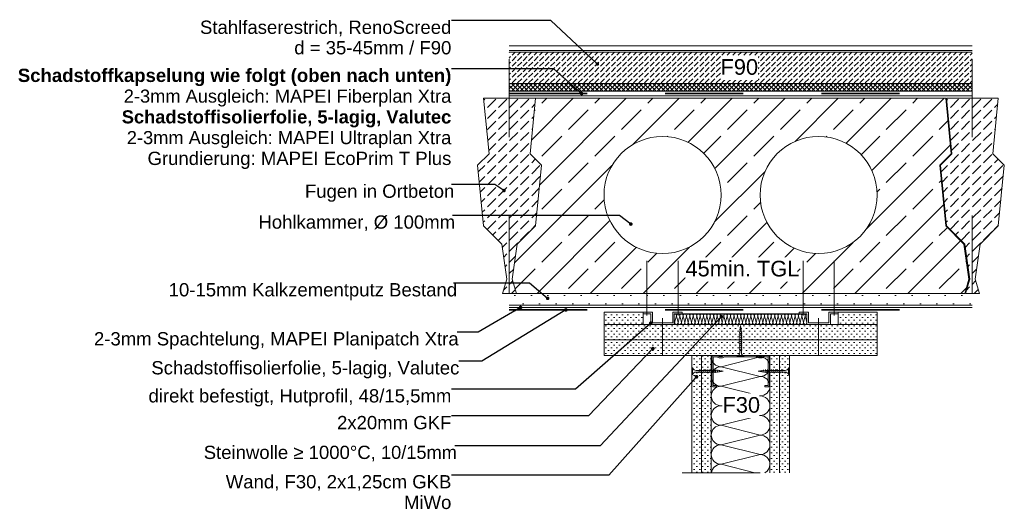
# Model space of a CAD drawing. Header units: metres. Extents: x 39.6 to 62.6, y -3.3 to 8.
# Tile 48 of 48: x 61.4 to 62.6, y -3.3 to -2.7. Entities that reach past the tile are written whole.
import ezdxf

# ---------------------------------------------------------------- set-up
doc = ezdxf.new("R2010")
doc.units = ezdxf.units.M
doc.header["$MEASUREMENT"] = 0
for name, pattern in [('Achse', [0.08, 0.04, -0.02, 0, -0.02]), ('Strichlinie eng', [0.046, 0.03, -0.016]), ('Wipeout_Contour', [1, 0, -1])]:
    doc.linetypes.add(name, pattern=pattern)
for name, color, linetype in [('152 - Bemaßung_ Beschriftung.Ausbau', 7, 'Continuous'), ('301 - Elemente.Linie', 7, 'Continuous'), ('302 - Elemente.Schraffur', 7, 'Continuous'), ('303 - Elemente.Staffage', 7, 'Continuous'), ('603 - Struktur.Bodenplatte_ Decke Roh', 7, 'Continuous'), ('650 - Abdeckung.Fußboden Aufbau', 7, 'Continuous'), ('653 - Abdeckung.TB Verkofferung', 7, 'Continuous'), ('Neubau_606 - Struktur.Wand Innen Ausbau', 7, 'Continuous'), ('Neubau_653 - Abdeckung.TB Verkofferung', 7, 'Continuous')]:
    doc.layers.add(name, color=color, linetype=linetype)
doc.styles.add('ERSTELLTER_STIL_1', font='txt')
doc.styles.add('ERSTELLTER_STIL_2', font='txt')
doc.dimstyles.new('ERSTELLTER_STIL__4', dxfattribs={"dimtxt": 0.18, "dimasz": 0.00912, "dimexe": 0.18, "dimexo": 0.0625, "dimgap": 0, "dimtad": 0, "dimtih": 1, "dimtoh": 1, "dimdec": 4, "dimzin": 0, "dimdsep": 46, "dimcen": 0.09, "dimadec": 0, "dimazin": 0, "dimtfac": 1, "dimtdec": 4, "dimtmove": 0, "dimatfit": 3, "dimldrblk": 'ARROWHEAD_11', "dimfxl": 1, "dimtolj": 1, "dimtzin": 0, "dimarcsym": 0})
pattern_1 = [(45, (52.026865, -1.813429), (-0.003535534, 0.003535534), [0, -0.005])]

# ---------------------------------------------------------------- blocks, each defined once
blk = doc.blocks.new('*X62', base_point=(52.0269, -1.8134))
at = {"layer": '653 - Abdeckung.TB Verkofferung', "color": 1, "linetype": 'Continuous', "lineweight": 5}
for p, q in [((62.2125, -3.068), (62.2147, -3.0592)), ((62.2169, -3.068), (62.2147, -3.0592)), ((62.2169, -3.068), (62.219, -3.0592)), ((62.2212, -3.068), (62.219, -3.0592)), ((62.2212, -3.068), (62.2234, -3.0592)), ((62.2255, -3.068), (62.2234, -3.0592)), ((62.2255, -3.068), (62.2277, -3.0592)), ((62.2299, -3.068), (62.2277, -3.0592)), ((62.2299, -3.068), (62.2321, -3.0592)), ((62.2342, -3.068), (62.2321, -3.0592)), ((62.2342, -3.068), (62.2364, -3.0592)), ((62.2386, -3.068), (62.2364, -3.0592)), ((62.2386, -3.068), (62.2408, -3.0592)), ((62.2429, -3.068), (62.2408, -3.0592)), ((62.2429, -3.068), (62.2451, -3.0592)), ((62.2473, -3.068), (62.2451, -3.0592)), ((62.2473, -3.068), (62.2494, -3.0592)), ((62.2516, -3.068), (62.2494, -3.0592)), ((62.2516, -3.068), (62.2538, -3.0592)), ((62.256, -3.068), (62.2538, -3.0592)), ((62.256, -3.068), (62.2581, -3.0592)), ((62.2603, -3.068), (62.2581, -3.0592)), ((62.2603, -3.068), (62.2625, -3.0592)), ((62.2647, -3.068), (62.2625, -3.0592)), ((62.2647, -3.068), (62.2668, -3.0592)), ((62.269, -3.068), (62.2668, -3.0592)), ((62.269, -3.068), (62.2712, -3.0592)), ((62.2733, -3.068), (62.2712, -3.0592)), ((62.2733, -3.068), (62.2755, -3.0592)), ((62.2777, -3.068), (62.2755, -3.0592)), ((62.2777, -3.068), (62.2799, -3.0592)), ((62.282, -3.068), (62.2799, -3.0592)), ((62.282, -3.068), (62.2842, -3.0592)), ((62.2864, -3.068), (62.2842, -3.0592)), ((62.2864, -3.068), (62.2886, -3.0592)), ((62.2907, -3.068), (62.2886, -3.0592)), ((62.2907, -3.068), (62.2929, -3.0592)), ((62.2951, -3.068), (62.2929, -3.0592)), ((62.2951, -3.068), (62.2972, -3.0592)), ((62.2994, -3.068), (62.2972, -3.0592)), ((62.2994, -3.068), (62.3016, -3.0592)), ((62.3038, -3.068), (62.3016, -3.0592)), ((62.3038, -3.068), (62.3059, -3.0592)), ((62.3081, -3.068), (62.3059, -3.0592)), ((62.3081, -3.068), (62.3103, -3.0592)), ((62.3124, -3.068), (62.3103, -3.0592)), ((62.3124, -3.068), (62.3146, -3.0592)), ((62.3168, -3.068), (62.3146, -3.0592)), ((62.3168, -3.068), (62.319, -3.0592)), ((62.3211, -3.068), (62.319, -3.0592)), ((62.3211, -3.068), (62.3233, -3.0592)), ((62.3255, -3.068), (62.3233, -3.0592)), ((62.3255, -3.068), (62.3277, -3.0592)), ((62.3298, -3.068), (62.3277, -3.0592)), ((62.3298, -3.068), (62.332, -3.0592)), ((62.3342, -3.068), (62.332, -3.0592)), ((62.3342, -3.068), (62.3363, -3.0592)), ((62.3385, -3.068), (62.3363, -3.0592)), ((62.3385, -3.068), (62.3407, -3.0592)), ((62.3429, -3.068), (62.3407, -3.0592)), ((62.3429, -3.068), (62.345, -3.0592)), ((62.3472, -3.068), (62.345, -3.0592)), ((62.3472, -3.068), (62.3494, -3.0592)), ((62.3516, -3.068), (62.3494, -3.0592)), ((62.3516, -3.068), (62.3537, -3.0592)), ((62.3559, -3.068), (62.3537, -3.0592)), ((62.3559, -3.068), (62.3581, -3.0592)), ((62.3602, -3.068), (62.3581, -3.0592)), ((62.3602, -3.068), (62.3624, -3.0592)), ((62.3646, -3.068), (62.3624, -3.0592)), ((62.3646, -3.068), (62.3668, -3.0592)), ((62.3689, -3.068), (62.3668, -3.0592)), ((62.3689, -3.068), (62.3711, -3.0592)), ((62.3733, -3.068), (62.3711, -3.0592)), ((62.3733, -3.068), (62.3755, -3.0592)), ((62.3776, -3.068), (62.3755, -3.0592)), ((62.3776, -3.068), (62.3798, -3.0592)), ((62.382, -3.068), (62.3798, -3.0592)), ((62.2125, -3.068), (62.212, -3.066)), ((62.382, -3.068), (62.382, -3.0679))]:
    blk.add_line(p, q, dxfattribs=at)
for centre, start_param, end_param in [((62.2125, -3.0592), 0, 0.22868), ((62.2125, -3.0592), 4.712389, 6.283185), ((62.2147, -3.0548), 2.602524, 3.141593), ((62.2147, -3.0548), 3.141593, 3.680661), ((62.2169, -3.0592), 0, 1.570796), ((62.2169, -3.0592), 4.712389, 6.283185), ((62.219, -3.0548), 2.602524, 3.141593), ((62.219, -3.0548), 3.141593, 3.680661), ((62.2212, -3.0592), 0, 1.570796), ((62.2212, -3.0592), 4.712389, 6.283185), ((62.2234, -3.0548), 2.602524, 3.141593), ((62.2234, -3.0548), 3.141593, 3.680661), ((62.2255, -3.0592), 0, 1.570796), ((62.2255, -3.0592), 4.712389, 6.283185), ((62.2277, -3.0548), 2.602524, 3.141593), ((62.2277, -3.0548), 3.141593, 3.680661), ((62.2299, -3.0592), 0, 1.570796), ((62.2299, -3.0592), 4.712389, 6.283185), ((62.2321, -3.0548), 2.602524, 3.141593), ((62.2321, -3.0548), 3.141593, 3.680661), ((62.2342, -3.0592), 0, 1.570796), ((62.2342, -3.0592), 4.712389, 6.283185), ((62.2364, -3.0548), 2.602524, 3.141593), ((62.2364, -3.0548), 3.141593, 3.680661), ((62.2386, -3.0592), 0, 1.570796), ((62.2386, -3.0592), 4.712389, 6.283185), ((62.2408, -3.0548), 2.602524, 3.141593), ((62.2408, -3.0548), 3.141593, 3.680661), ((62.2429, -3.0592), 0, 1.570796), ((62.2429, -3.0592), 4.712389, 6.283185), ((62.2451, -3.0548), 2.602524, 3.141593), ((62.2451, -3.0548), 3.141593, 3.680661), ((62.2473, -3.0592), 0, 1.570796), ((62.2473, -3.0592), 4.712389, 6.283185), ((62.2494, -3.0548), 2.602524, 3.141593), ((62.2494, -3.0548), 3.141593, 3.680661), ((62.2516, -3.0592), 0, 1.570796), ((62.2516, -3.0592), 4.712389, 6.283185), ((62.2538, -3.0548), 2.602524, 3.141593), ((62.2538, -3.0548), 3.141593, 3.680661), ((62.256, -3.0592), 0, 1.570796), ((62.256, -3.0592), 4.712389, 6.283185), ((62.2581, -3.0548), 2.602524, 3.141593), ((62.2581, -3.0548), 3.141593, 3.680661), ((62.2603, -3.0592), 0, 1.570796), ((62.2603, -3.0592), 4.712389, 6.283185), ((62.2625, -3.0548), 2.602524, 3.141593), ((62.2625, -3.0548), 3.141593, 3.680661), ((62.2647, -3.0592), 0, 1.570796), ((62.2647, -3.0592), 4.712389, 6.283185), ((62.2668, -3.0548), 2.602524, 3.141593), ((62.2668, -3.0548), 3.141593, 3.680661), ((62.269, -3.0592), 0, 1.570796), ((62.269, -3.0592), 4.712389, 6.283185), ((62.2712, -3.0548), 2.602524, 3.141593), ((62.2712, -3.0548), 3.141593, 3.680661), ((62.2733, -3.0592), 0, 1.570796), ((62.2733, -3.0592), 4.712389, 6.283185), ((62.2755, -3.0548), 2.602524, 3.141593), ((62.2755, -3.0548), 3.141593, 3.680661), ((62.2777, -3.0592), 0, 1.570796), ((62.2777, -3.0592), 4.712389, 6.283185), ((62.2799, -3.0548), 2.602524, 3.141593), ((62.2799, -3.0548), 3.141593, 3.680661), ((62.282, -3.0592), 0, 1.570796), ((62.282, -3.0592), 4.712389, 6.283185), ((62.2842, -3.0548), 2.602524, 3.141593), ((62.2842, -3.0548), 3.141593, 3.680661), ((62.2864, -3.0592), 0, 1.570796), ((62.2864, -3.0592), 4.712389, 6.283185), ((62.2886, -3.0548), 2.602524, 3.141593), ((62.2886, -3.0548), 3.141593, 3.680661), ((62.2907, -3.0592), 0, 1.570796), ((62.2907, -3.0592), 4.712389, 6.283185), ((62.2929, -3.0548), 2.602524, 3.141593), ((62.2929, -3.0548), 3.141593, 3.680661), ((62.2951, -3.0592), 0, 1.570796), ((62.2951, -3.0592), 4.712389, 6.283185), ((62.2972, -3.0548), 2.602524, 3.141593), ((62.2972, -3.0548), 3.141593, 3.680661), ((62.2994, -3.0592), 0, 1.570796), ((62.2994, -3.0592), 4.712389, 6.283185), ((62.3016, -3.0548), 2.602524, 3.141593), ((62.3016, -3.0548), 3.141593, 3.680661), ((62.3038, -3.0592), 0, 1.570796), ((62.3038, -3.0592), 4.712389, 6.283185), ((62.3059, -3.0548), 2.602524, 3.141593), ((62.3059, -3.0548), 3.141593, 3.680661), ((62.3081, -3.0592), 0, 1.570796), ((62.3081, -3.0592), 4.712389, 6.283185), ((62.3103, -3.0548), 2.602524, 3.141593), ((62.3103, -3.0548), 3.141593, 3.680661), ((62.3124, -3.0592), 0, 1.570796), ((62.3124, -3.0592), 4.712389, 6.283185), ((62.3146, -3.0548), 2.602524, 3.141593), ((62.3146, -3.0548), 3.141593, 3.680661), ((62.3168, -3.0592), 0, 1.570796), ((62.3168, -3.0592), 4.712389, 6.283185), ((62.319, -3.0548), 2.602524, 3.141593), ((62.319, -3.0548), 3.141593, 3.680661), ((62.3211, -3.0592), 0, 1.570796), ((62.3211, -3.0592), 4.712389, 6.283185), ((62.3233, -3.0548), 2.602524, 3.141593), ((62.3233, -3.0548), 3.141593, 3.680661), ((62.3255, -3.0592), 0, 1.570796), ((62.3255, -3.0592), 4.712389, 6.283185), ((62.3277, -3.0548), 2.602524, 3.141593), ((62.3277, -3.0548), 3.141593, 3.680661), ((62.3298, -3.0592), 0, 1.570796), ((62.3298, -3.0592), 4.712389, 6.283185), ((62.332, -3.0548), 2.602524, 3.141593), ((62.332, -3.0548), 3.141593, 3.680661), ((62.3342, -3.0592), 0, 1.570796), ((62.3342, -3.0592), 4.712389, 6.283185), ((62.3363, -3.0548), 2.602524, 3.141593), ((62.3363, -3.0548), 3.141593, 3.680661), ((62.3385, -3.0592), 0, 1.570796), ((62.3385, -3.0592), 4.712389, 6.283185), ((62.3407, -3.0548), 2.602524, 3.141593), ((62.3407, -3.0548), 3.141593, 3.680661), ((62.3429, -3.0592), 0, 1.570796), ((62.3429, -3.0592), 4.712389, 6.283185), ((62.345, -3.0548), 2.602524, 3.141593), ((62.345, -3.0548), 3.141593, 3.680661), ((62.3472, -3.0592), 0, 1.570796), ((62.3472, -3.0592), 4.712389, 6.283185), ((62.3494, -3.0548), 2.602524, 3.141593), ((62.3494, -3.0548), 3.141593, 3.680661), ((62.3516, -3.0592), 0, 1.570796), ((62.3516, -3.0592), 4.712389, 6.283185), ((62.3537, -3.0548), 2.602524, 3.141593), ((62.3537, -3.0548), 3.141593, 3.680661), ((62.3559, -3.0592), 0, 1.570796), ((62.3559, -3.0592), 4.712389, 6.283185), ((62.3581, -3.0548), 2.602524, 3.141593), ((62.3581, -3.0548), 3.141593, 3.680661), ((62.3602, -3.0592), 0, 1.570796), ((62.3602, -3.0592), 4.712389, 6.283185), ((62.3624, -3.0548), 2.602524, 3.141593), ((62.3624, -3.0548), 3.141593, 3.680661), ((62.3646, -3.0592), 0, 1.570796), ((62.3646, -3.0592), 4.712389, 6.283185), ((62.3668, -3.0548), 2.602524, 3.141593), ((62.3668, -3.0548), 3.141593, 3.680661), ((62.3689, -3.0592), 0, 1.570796), ((62.3689, -3.0592), 4.712389, 6.283185), ((62.3711, -3.0548), 2.602524, 3.141593), ((62.3711, -3.0548), 3.141593, 3.680661), ((62.3733, -3.0592), 0, 1.570796), ((62.3733, -3.0592), 4.712389, 6.283185), ((62.3755, -3.0548), 2.602524, 3.141593), ((62.3755, -3.0548), 3.141593, 3.680661), ((62.3776, -3.0592), 0, 1.570796), ((62.3776, -3.0592), 4.712389, 6.283185), ((62.3798, -3.0548), 2.602524, 3.141593), ((62.3798, -3.0548), 3.141593, 3.680661), ((62.382, -3.0592), 0, 1.570796), ((62.382, -3.0592), 6.265322, 6.283185), ((62.2103, -3.068), 4.025634, 4.712389), ((62.2147, -3.068), 1.570796, 3.141593), ((62.2147, -3.068), 3.141593, 4.712389), ((62.219, -3.068), 1.570796, 3.141593), ((62.219, -3.068), 3.141593, 4.712389), ((62.2234, -3.068), 1.570796, 3.141593), ((62.2234, -3.068), 3.141593, 4.712389), ((62.2277, -3.068), 1.570796, 3.141593), ((62.2277, -3.068), 3.141593, 4.712389), ((62.2321, -3.068), 1.570796, 3.141593), ((62.2321, -3.068), 3.141593, 4.712389), ((62.2364, -3.068), 1.570796, 3.141593), ((62.2364, -3.068), 3.141593, 4.712389), ((62.2408, -3.068), 1.570796, 3.141593), ((62.2408, -3.068), 3.141593, 4.712389), ((62.2451, -3.068), 1.570796, 3.141593), ((62.2451, -3.068), 3.141593, 4.712389), ((62.2494, -3.068), 1.570796, 3.141593), ((62.2494, -3.068), 3.141593, 4.712389), ((62.2538, -3.068), 1.570796, 3.141593), ((62.2538, -3.068), 3.141593, 4.712389), ((62.2581, -3.068), 1.570796, 3.141593), ((62.2581, -3.068), 3.141593, 4.712389), ((62.2625, -3.068), 1.570796, 3.141593), ((62.2625, -3.068), 3.141593, 4.712389), ((62.2668, -3.068), 1.570796, 3.141593), ((62.2668, -3.068), 3.141593, 4.712389), ((62.2712, -3.068), 1.570796, 3.141593), ((62.2712, -3.068), 3.141593, 4.712389), ((62.2755, -3.068), 1.570796, 3.141593), ((62.2755, -3.068), 3.141593, 4.712389), ((62.2799, -3.068), 1.570796, 3.141593), ((62.2799, -3.068), 3.141593, 4.712389), ((62.2842, -3.068), 1.570796, 3.141593), ((62.2842, -3.068), 3.141593, 4.712389), ((62.2886, -3.068), 1.570796, 3.141593), ((62.2886, -3.068), 3.141593, 4.712389), ((62.2929, -3.068), 1.570796, 3.141593), ((62.2929, -3.068), 3.141593, 4.712389), ((62.2972, -3.068), 1.570796, 3.141593), ((62.2972, -3.068), 3.141593, 4.712389), ((62.3016, -3.068), 1.570796, 3.141593), ((62.3016, -3.068), 3.141593, 4.712389), ((62.3059, -3.068), 1.570796, 3.141593), ((62.3059, -3.068), 3.141593, 4.712389), ((62.3103, -3.068), 1.570796, 3.141593), ((62.3103, -3.068), 3.141593, 4.712389), ((62.3146, -3.068), 1.570796, 3.141593), ((62.3146, -3.068), 3.141593, 4.712389), ((62.319, -3.068), 1.570796, 3.141593), ((62.319, -3.068), 3.141593, 4.712389), ((62.3233, -3.068), 1.570796, 3.141593), ((62.3233, -3.068), 3.141593, 4.712389), ((62.3277, -3.068), 1.570796, 3.141593), ((62.3277, -3.068), 3.141593, 4.712389), ((62.332, -3.068), 1.570796, 3.141593), ((62.332, -3.068), 3.141593, 4.712389), ((62.3363, -3.068), 1.570796, 3.141593), ((62.3363, -3.068), 3.141593, 4.712389), ((62.3407, -3.068), 1.570796, 3.141593), ((62.3407, -3.068), 3.141593, 4.712389), ((62.345, -3.068), 1.570796, 3.141593), ((62.345, -3.068), 3.141593, 4.712389), ((62.3494, -3.068), 1.570796, 3.141593), ((62.3494, -3.068), 3.141593, 4.712389), ((62.3537, -3.068), 1.570796, 3.141593), ((62.3537, -3.068), 3.141593, 4.712389), ((62.3581, -3.068), 1.570796, 3.141593), ((62.3581, -3.068), 3.141593, 4.712389), ((62.3624, -3.068), 1.570796, 3.141593), ((62.3624, -3.068), 3.141593, 4.712389), ((62.3668, -3.068), 1.570796, 3.141593), ((62.3668, -3.068), 3.141593, 4.712389), ((62.3711, -3.068), 1.570796, 3.141593), ((62.3711, -3.068), 3.141593, 4.712389), ((62.3755, -3.068), 1.570796, 3.141593), ((62.3755, -3.068), 3.141593, 4.712389), ((62.3798, -3.068), 1.570796, 3.141593), ((62.3798, -3.068), 3.141593, 4.712389), ((62.3841, -3.068), 1.570796, 1.760091), ((62.382, -3.0724), 6.265324, 6.283185)]:
    blk.add_ellipse(centre, major_axis=(0, 0.0022), ratio=0.988457, start_param=start_param, end_param=end_param, dxfattribs=at)
blk = doc.blocks.new('*X63', base_point=(52.0269, -1.8134))
at = {"layer": 'Neubau_606 - Struktur.Wand Innen Ausbau', "color": 1, "linetype": 'Continuous', "lineweight": 9}
for p, q in [((62.322, -3.1119), (62.272, -3.1244)), ((62.322, -3.1119), (62.3153, -3.1102)), ((62.322, -3.1369), (62.272, -3.1244)), ((62.322, -3.1369), (62.272, -3.1494)), ((62.322, -3.1619), (62.272, -3.1494)), ((62.322, -3.1619), (62.272, -3.1744)), ((62.322, -3.1869), (62.272, -3.1744)), ((62.322, -3.1869), (62.272, -3.1994)), ((62.322, -3.2119), (62.272, -3.1994)), ((62.322, -3.2119), (62.272, -3.2244)), ((62.322, -3.2369), (62.272, -3.2244)), ((62.322, -3.2369), (62.272, -3.2494)), ((62.3153, -3.2602), (62.272, -3.2494))]:
    blk.add_line(p, q, dxfattribs=at)
for centre, start, end in [((62.272, -3.1119), 172.2903, 180), ((62.272, -3.1119), 180, 270), ((62.322, -3.0994), 270, 300.0206), ((62.322, -3.1244), 360, 90), ((62.272, -3.1369), 90, 180), ((62.322, -3.1244), 270, 360), ((62.272, -3.1369), 180, 270), ((62.322, -3.1494), 360, 90), ((62.272, -3.1619), 90, 180), ((62.322, -3.1494), 270, 360), ((62.272, -3.1619), 180, 270), ((62.322, -3.1744), 360, 90), ((62.272, -3.1869), 90, 180), ((62.322, -3.1744), 270, 360), ((62.272, -3.1869), 180, 270), ((62.322, -3.1994), 360, 90), ((62.272, -3.2119), 90, 180), ((62.322, -3.1994), 270, 360), ((62.272, -3.2119), 180, 270), ((62.322, -3.2244), 360, 90), ((62.272, -3.2369), 90, 180), ((62.322, -3.2244), 270, 360), ((62.272, -3.2369), 180, 270), ((62.322, -3.2494), 360, 90), ((62.272, -3.2619), 90, 172.2899), ((62.322, -3.2494), 300.0209, 360)]:
    blk.add_arc(centre, 0.0125, start, end, dxfattribs=at)
blk = doc.blocks.new('ARROWHEAD_11')
at = {"color": 0, "linetype": 'Continuous', "lineweight": 0}
blk.add_line((0, 0), (-1, 0), dxfattribs=at)
at = {"color": 0, "linetype": 'Continuous', "lineweight": 0, "const_width": 0.25, "flags": 128}
blk.add_lwpolyline([(-0.125, 0, 1), (0.125, 0, 1)], format="xyb", close=True, dxfattribs=at)

msp = doc.modelspace()

# ---------------------------------------------------------------- hatches: boundary and pattern name
at = {"layer": '302 - Elemente.Schraffur', "linetype": 'Continuous', "lineweight": 9}
h = msp.add_hatch(dxfattribs=at)
h.set_pattern_fill('Beton__unbewehrt_0005', style=0, pattern_type=2)
h.set_pattern_definition([(45, (62.001014, -2.90572), (-0.014142, 0.014142), [0.015, -0.005]), (45, (62.001014, -2.891577), (-0.014142, 0.014142), [0.015, -0.005])])
h.paths.add_polyline_path([(61.9601, -2.8666), (61.9678, -2.9441), (61.9911, -2.9674), (61.9975, -3.0124), (61.9921, -3.0307), (62.0099, -3.0307), (62.0045, -3.0124), (62.0109, -2.9674), (62.0342, -2.9441), (62.0419, -2.8666), (62.0273, -2.852), (62.0342, -2.7807), (61.9678, -2.7807), (61.9747, -2.852)])
h = msp.add_hatch(dxfattribs=at)
h.set_pattern_fill('Beton__unbewehrt_0005', style=0, pattern_type=2)
h.set_pattern_definition([(45, (62.594014, -2.90572), (-0.014142, 0.014142), [0.015, -0.005]), (45, (62.594014, -2.891577), (-0.014142, 0.014142), [0.015, -0.005])])
h.paths.add_polyline_path([(62.5531, -2.8666), (62.5608, -2.9441), (62.5841, -2.9674), (62.5905, -3.0124), (62.5851, -3.0307), (62.6029, -3.0307), (62.5975, -3.0124), (62.6039, -2.9674), (62.6272, -2.9441), (62.6349, -2.8666), (62.6203, -2.852), (62.6272, -2.7807), (62.5608, -2.7807), (62.5677, -2.852)])
at = {"layer": '603 - Struktur.Bodenplatte_ Decke Roh', "linetype": 'Continuous', "lineweight": 9}
h = msp.add_hatch(dxfattribs=at)
h.set_pattern_fill('Beton__Stahlbeton_0005', style=0, pattern_type=2)
h.set_pattern_definition([(45, (62.297014, -2.90572), (-0.033941, 0.033941), []), (45, (62.280043, -2.88875), (-0.033941, 0.033941), [0.036, -0.012])])
h.paths.add_polyline_path([(62.0342, -2.7807), (62.0273, -2.852), (62.0419, -2.8666), (62.0342, -2.9441), (62.0109, -2.9674), (62.0045, -3.0124), (62.0099, -3.0307), (62.5841, -3.0307), (62.5895, -3.0124), (62.5831, -2.9674), (62.5598, -2.9441), (62.5521, -2.8666), (62.5667, -2.852), (62.5598, -2.7807)])
h.paths.add_polyline_path([(62.122, -2.9046, 1), (62.272, -2.9046, 1)], flags=0)
h.paths.add_polyline_path([(62.322, -2.9046, 1), (62.472, -2.9046, 1)], flags=0)
at = {"layer": '650 - Abdeckung.Fußboden Aufbau', "linetype": 'Continuous', "lineweight": 5}
h = msp.add_hatch(dxfattribs=at)
h.set_pattern_fill('Beton__unbewehrt_0005', color=1, style=0, pattern_type=2)
h.set_pattern_definition([(45, (52.026865, -1.813429), (-0.007071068, 0.007071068), [0.0075, -0.0025]), (45, (52.026865, -1.806358), (-0.007071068, 0.007071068), [0.0075, -0.0025])])
h.paths.add_polyline_path([(62.5935, -2.7217), (62.5935, -2.7617), (62.0005, -2.7617), (62.0005, -2.7217)])
h = msp.add_hatch(dxfattribs=at)
h.set_pattern_fill('Dämmung__hart_2_0005', color=1, style=0, pattern_type=2)
h.set_pattern_definition([(45, (52.026865, -1.813429), (-0.0028284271, 0.0028284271), []), (135, (52.026865, -1.813429), (0.0028284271, 0.0028284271), [])])
h.paths.add_polyline_path([(62.5935, -2.7617), (62.5935, -2.7717), (62.0005, -2.7717), (62.0005, -2.7617)])
at = {"layer": '650 - Abdeckung.Fußboden Aufbau', "linetype": 'Continuous', "lineweight": 18}
h = msp.add_hatch(dxfattribs=at)
h.set_pattern_fill('Zementgebunden_0005', style=0, pattern_type=2)
h.set_pattern_definition([(45, (52.026865, -1.813429), (-0.010606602, 0.010606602), [0, -0.015])])
h.paths.add_polyline_path([(62.5935, -3.0307), (62.5935, -3.0457), (62.0005, -3.0457), (62.0005, -3.0307)])
at = {"layer": 'Neubau_653 - Abdeckung.TB Verkofferung', "linetype": 'Continuous', "lineweight": 5}
h = msp.add_hatch(dxfattribs=at)
h.set_pattern_fill('Gips_0005', color=1, style=0, pattern_type=2)
h.set_pattern_definition(pattern_1)
h.paths.add_polyline_path([(62.122, -3.0547), (62.122, -3.0702), (62.172, -3.0702), (62.172, -3.0547)])
h = msp.add_hatch(dxfattribs=at)
h.set_pattern_fill('Gips_0005', color=1, style=0, pattern_type=2)
h.set_pattern_definition(pattern_1)
h.paths.add_polyline_path([(62.422, -3.0547), (62.422, -3.0702), (62.472, -3.0702), (62.472, -3.0547)])
h = msp.add_hatch(dxfattribs=at)
h.set_pattern_fill('Gips_0005', color=1, style=0, pattern_type=2)
h.set_pattern_definition(pattern_1)
h.paths.add_polyline_path([(62.122, -3.0702), (62.122, -3.0902), (62.472, -3.0902), (62.472, -3.0702)])
h = msp.add_hatch(dxfattribs=at)
h.set_pattern_fill('Gips_0005', color=1, style=0, pattern_type=2)
h.set_pattern_definition(pattern_1)
h.paths.add_polyline_path([(62.122, -3.0902), (62.122, -3.1102), (62.472, -3.1102), (62.472, -3.0902)])
h = msp.add_hatch(dxfattribs=at)
h.set_pattern_fill('Gips_0005', color=1, style=0, pattern_type=2)
h.set_pattern_definition(pattern_1)
h.paths.add_polyline_path([(62.2345, -3.2602), (62.247, -3.2602), (62.247, -3.1102), (62.2345, -3.1102)])
h = msp.add_hatch(dxfattribs=at)
h.set_pattern_fill('Gips_0005', color=1, style=0, pattern_type=2)
h.set_pattern_definition(pattern_1)
h.paths.add_polyline_path([(62.247, -3.2602), (62.2595, -3.2602), (62.2595, -3.1102), (62.247, -3.1102)])
h = msp.add_hatch(dxfattribs=at)
h.set_pattern_fill('Gips_0005', color=1, style=0, pattern_type=2)
h.set_pattern_definition(pattern_1)
h.paths.add_polyline_path([(62.3345, -3.2602), (62.347, -3.2602), (62.347, -3.1102), (62.3345, -3.1102)])
h = msp.add_hatch(dxfattribs=at)
h.set_pattern_fill('Gips_0005', color=1, style=0, pattern_type=2)
h.set_pattern_definition(pattern_1)
h.paths.add_polyline_path([(62.347, -3.2602), (62.3595, -3.2602), (62.3595, -3.1102), (62.347, -3.1102)])

# ---------------------------------------------------------------- linework, layer by layer
at = {"layer": '301 - Elemente.Linie', "color": 7, "linetype": 'Achse', "lineweight": 18, "ltscale": 0.5}
for p, q in [((62.0005, -2.7307), (62.0005, -3.0907)), ((62.5935, -2.7307), (62.5935, -3.0907))]:
    msp.add_line(p, q, dxfattribs=at)
at = {"layer": '301 - Elemente.Linie', "color": 1, "linetype": 'Continuous', "lineweight": 13}
for p, q in [((62.177, -2.9887), (62.177, -3.0587)), ((62.217, -2.9887), (62.217, -3.0587)), ((62.377, -2.9887), (62.377, -3.0587)), ((62.417, -2.9887), (62.417, -3.0587)), ((62.197, -3.0622), (62.197, -3.1102)), ((62.397, -3.0622), (62.397, -3.1102))]:
    msp.add_line(p, q, dxfattribs=at)
at = {"layer": '301 - Elemente.Linie', "color": 7, "linetype": 'Strichlinie eng', "lineweight": 13, "ltscale": 0.5}
msp.add_line((62.222, -3.2602), (62.372, -3.2602), dxfattribs=at)
at = {"layer": '301 - Elemente.Linie', "color": 92, "linetype": 'Strichlinie eng', "lineweight": 35, "ltscale": 0.5, "true_color": 0x00be00, "flags": 128}
for points in [[(62.0005, -2.7747), (62.5935, -2.7747)], [(62.0005, -3.0517), (62.5935, -3.0517)]]:
    msp.add_lwpolyline(points, dxfattribs=at)
at = {"layer": '301 - Elemente.Linie', "color": 7, "linetype": 'Continuous', "lineweight": 13, "flags": 128}
msp.add_lwpolyline([(62.0005, -3.0457), (62.5935, -3.0457)], dxfattribs=at)
at = {"layer": '301 - Elemente.Linie', "color": 1, "linetype": 'Continuous', "lineweight": 13, "flags": 128}
msp.add_lwpolyline([(62.0005, -3.0487), (62.5935, -3.0487)], dxfattribs=at)
at = {"layer": '301 - Elemente.Linie', "color": 1, "linetype": 'Continuous', "lineweight": 9, "flags": 128}
msp.add_lwpolyline([(62.172, -3.0547), (62.184, -3.0547), (62.184, -3.0682), (62.21, -3.0682), (62.21, -3.0547), (62.222, -3.0547), (62.222, -3.0567), (62.212, -3.0567), (62.212, -3.0702), (62.182, -3.0702), (62.182, -3.0567), (62.172, -3.0567)], close=True, dxfattribs=at)
at = {"layer": '301 - Elemente.Linie', "color": 1, "linetype": 'Continuous', "lineweight": 5, "flags": 128}
msp.add_lwpolyline([(62.372, -3.0547), (62.384, -3.0547), (62.384, -3.0682), (62.41, -3.0682), (62.41, -3.0547), (62.422, -3.0547), (62.422, -3.0567), (62.412, -3.0567), (62.412, -3.0702), (62.382, -3.0702), (62.382, -3.0567), (62.372, -3.0567)], close=True, dxfattribs=at)
at = {"layer": '301 - Elemente.Linie', "color": 1, "linetype": 'Continuous', "lineweight": 9, "flags": 128}
for points in [[(62.2345, -3.2602), (62.2345, -3.1102), (62.247, -3.1102), (62.247, -3.2602)], [(62.247, -3.2602), (62.247, -3.1102), (62.2595, -3.1102), (62.2595, -3.2602)], [(62.3345, -3.2602), (62.3345, -3.1102), (62.347, -3.1102), (62.347, -3.2602)], [(62.347, -3.2602), (62.347, -3.1102), (62.3595, -3.1102), (62.3595, -3.2602)]]:
    msp.add_lwpolyline(points, dxfattribs=at)
at = {"layer": '302 - Elemente.Schraffur', "color": 7, "linetype": 'Continuous', "lineweight": 13, "flags": 128}
for points in [[(61.9601, -2.8666), (61.9678, -2.9441), (61.9911, -2.9674), (61.9975, -3.0124), (61.9921, -3.0307), (62.0099, -3.0307), (62.0045, -3.0124), (62.0109, -2.9674), (62.0342, -2.9441), (62.0419, -2.8666), (62.0273, -2.852), (62.0342, -2.7807), (61.9678, -2.7807), (61.9747, -2.852)], [(62.5531, -2.8666), (62.5608, -2.9441), (62.5841, -2.9674), (62.5905, -3.0124), (62.5851, -3.0307), (62.6029, -3.0307), (62.5975, -3.0124), (62.6039, -2.9674), (62.6272, -2.9441), (62.6349, -2.8666), (62.6203, -2.852), (62.6272, -2.7807), (62.5608, -2.7807), (62.5677, -2.852)]]:
    msp.add_lwpolyline(points, close=True, dxfattribs=at)
at = {"layer": '303 - Elemente.Staffage', "color": 1, "linetype": 'Continuous', "lineweight": 9}
for p, q in [((62.2957, -3.0766), (62.2983, -3.0771)), ((62.2961, -3.0743), (62.2979, -3.0746)), ((62.2949, -3.0838), (62.2989, -3.0848)), ((62.2949, -3.0864), (62.2989, -3.0874)), ((62.2949, -3.089), (62.2989, -3.09)), ((62.295, -3.0812), (62.299, -3.0822)), ((62.2954, -3.0788), (62.2988, -3.0796)), ((62.2949, -3.0916), (62.2989, -3.0926)), ((62.2949, -3.0942), (62.2989, -3.0952)), ((62.295, -3.0968), (62.299, -3.0978)), ((62.295, -3.0994), (62.299, -3.1004)), ((62.295, -3.102), (62.299, -3.103)), ((62.2928, -3.111), (62.3013, -3.111)), ((62.2355, -3.126), (62.2355, -3.1345)), ((62.2445, -3.1282), (62.2435, -3.1322)), ((62.2471, -3.1282), (62.2461, -3.1322)), ((62.2497, -3.1282), (62.2487, -3.1322)), ((62.2523, -3.1281), (62.2513, -3.1321)), ((62.2549, -3.1281), (62.2539, -3.1321)), ((62.2575, -3.1281), (62.2565, -3.1321)), ((62.2601, -3.1281), (62.2591, -3.1321)), ((62.2627, -3.1281), (62.2617, -3.1321)), ((62.2653, -3.1282), (62.2643, -3.1322)), ((62.2677, -3.1286), (62.2669, -3.132)), ((62.3263, -3.1286), (62.3272, -3.132)), ((62.3287, -3.1282), (62.3297, -3.1322)), ((62.3313, -3.1281), (62.3323, -3.1321)), ((62.3339, -3.1281), (62.3349, -3.1321)), ((62.3365, -3.1281), (62.3375, -3.1321)), ((62.3391, -3.1281), (62.3401, -3.1321)), ((62.3417, -3.1281), (62.3427, -3.1321)), ((62.3443, -3.1282), (62.3453, -3.1322)), ((62.3469, -3.1282), (62.3479, -3.1322)), ((62.3495, -3.1282), (62.3505, -3.1322)), ((62.3585, -3.126), (62.3585, -3.1345)), ((62.2699, -3.1289), (62.2694, -3.1315)), ((62.2722, -3.1293), (62.2719, -3.1311)), ((62.3219, -3.1293), (62.3221, -3.1311)), ((62.3241, -3.1289), (62.3246, -3.1315))]:
    msp.add_line(p, q, dxfattribs=at)
at = {"layer": '303 - Elemente.Staffage', "color": 1, "linetype": 'Continuous', "lineweight": 9, "flags": 128}
for points in [[(62.2981, -3.0808), (62.2981, -3.1065, 0.304192), (62.3013, -3.111), (62.3013, -3.112), (62.2928, -3.112), (62.2928, -3.111, 0.304191), (62.2959, -3.1065), (62.2959, -3.0808), (62.297, -3.0718)], [(62.3279, -3.1485), (62.3279, -3.1502), (62.3319, -3.1502, 0.414214), (62.3339, -3.1482), (62.3339, -3.1322, 0.267949), (62.3329, -3.1304, -0.57735), (62.3329, -3.13, 0.267949), (62.3339, -3.1283), (62.3339, -3.1122, 0.414214), (62.3319, -3.1102), (62.3264, -3.1102, 0.250492), (62.3248, -3.1111, -0.250492), (62.3245, -3.1112), (62.3203, -3.1112, -0.250492), (62.3201, -3.1111, 0.250492), (62.3184, -3.1102), (62.2756, -3.1102, 0.250492), (62.274, -3.1111, -0.250492), (62.2737, -3.1112), (62.2695, -3.1112, -0.250492), (62.2693, -3.1111, 0.250492), (62.2676, -3.1102), (62.2621, -3.1102, 0.414214), (62.2601, -3.1122), (62.2601, -3.1283, 0.267949), (62.2611, -3.13, -0.57735), (62.2611, -3.1304, 0.267949), (62.2601, -3.1322), (62.2601, -3.1482, 0.414214), (62.2621, -3.1502), (62.2661, -3.1502), (62.2661, -3.1485), (62.2621, -3.1485, -0.414214), (62.2619, -3.1482), (62.2619, -3.1322, -0.267949), (62.262, -3.132, 0.57735), (62.262, -3.1285, -0.267949), (62.2619, -3.1283), (62.2619, -3.1122, -0.414214), (62.2621, -3.112), (62.2676, -3.112, -0.250492), (62.2678, -3.1121, 0.250492), (62.2695, -3.113), (62.2737, -3.113, 0.250492), (62.2754, -3.1121, -0.250492), (62.2756, -3.112), (62.3184, -3.112, -0.250492), (62.3186, -3.1121, 0.250492), (62.3203, -3.113), (62.3245, -3.113, 0.250492), (62.3262, -3.1121, -0.250492), (62.3264, -3.112), (62.3319, -3.112, -0.414214), (62.3322, -3.1122), (62.3322, -3.1283, -0.267949), (62.332, -3.1285, 0.57735), (62.332, -3.132, -0.267949), (62.3322, -3.1322), (62.3322, -3.1482, -0.414214), (62.3319, -3.1485)], [(62.2657, -3.1313), (62.24, -3.1313, 0.304192), (62.2355, -3.1345), (62.2345, -3.1345), (62.2345, -3.126), (62.2355, -3.126, 0.304191), (62.24, -3.1291), (62.2657, -3.1291), (62.2747, -3.1302)], [(62.3283, -3.1313), (62.354, -3.1313, -0.304192), (62.3585, -3.1345), (62.3595, -3.1345), (62.3595, -3.126), (62.3585, -3.126, -0.304191), (62.354, -3.1291), (62.3283, -3.1291), (62.3193, -3.1302)]]:
    msp.add_lwpolyline(points, format="xyb", close=True, dxfattribs=at)
at = {"layer": '603 - Struktur.Bodenplatte_ Decke Roh', "color": 1, "linetype": 'Continuous', "lineweight": 13}
for p, q in [((62.5935, -2.7717), (62.0005, -2.7717)), ((62.5935, -2.7777), (62.0005, -2.7777))]:
    msp.add_line(p, q, dxfattribs=at)
at = {"layer": '603 - Struktur.Bodenplatte_ Decke Roh', "color": 7, "linetype": 'Continuous', "lineweight": 13, "flags": 128}
msp.add_lwpolyline([(62.0342, -2.7807), (62.0273, -2.852), (62.0419, -2.8666), (62.0342, -2.9441), (62.0109, -2.9674), (62.0045, -3.0124), (62.0099, -3.0307), (62.5841, -3.0307), (62.5895, -3.0124), (62.5831, -2.9674), (62.5598, -2.9441), (62.5521, -2.8666), (62.5667, -2.852), (62.5598, -2.7807)], close=True, dxfattribs=at)
for points in [[(62.122, -2.9046, 1), (62.272, -2.9046, 1)], [(62.322, -2.9046, 1), (62.472, -2.9046, 1)]]:
    msp.add_lwpolyline(points, format="xyb", close=True, dxfattribs=at)
at = {"layer": '650 - Abdeckung.Fußboden Aufbau', "color": 1, "linetype": 'Continuous', "lineweight": 13}
for p, q in [((62.0005, -2.7137), (62.5935, -2.7137)), ((62.0005, -2.7197), (62.5935, -2.7197)), ((62.0005, -2.7217), (62.5935, -2.7217)), ((62.0005, -2.7617), (62.5935, -2.7617))]:
    msp.add_line(p, q, dxfattribs=at)
at = {"layer": '653 - Abdeckung.TB Verkofferung', "color": 1, "linetype": 'Continuous', "lineweight": 9, "flags": 128}
msp.add_lwpolyline([(62.212, -3.0567), (62.382, -3.0567), (62.382, -3.0702), (62.212, -3.0702)], close=True, dxfattribs=at)
at = {"layer": 'Neubau_653 - Abdeckung.TB Verkofferung', "color": 1, "linetype": 'Continuous', "lineweight": 9, "flags": 128}
for points in [[(62.122, -3.0547), (62.122, -3.0702), (62.172, -3.0702), (62.172, -3.0547)], [(62.422, -3.0547), (62.422, -3.0702), (62.472, -3.0702), (62.472, -3.0547)], [(62.122, -3.0702), (62.122, -3.0902), (62.472, -3.0902), (62.472, -3.0702)], [(62.122, -3.0902), (62.122, -3.1102), (62.472, -3.1102), (62.472, -3.0902)]]:
    msp.add_lwpolyline(points, close=True, dxfattribs=at)

# ---------------------------------------------------------------- block references
at = {"layer": '653 - Abdeckung.TB Verkofferung', "color": 1, "linetype": 'Continuous', "lineweight": 5}
msp.add_blockref('*X62', (52.0269, -1.8134), dxfattribs=at)
at = {"layer": 'Neubau_606 - Struktur.Wand Innen Ausbau', "color": 1, "linetype": 'Continuous', "lineweight": 9}
msp.add_blockref('*X63', (52.0269, -1.8134), dxfattribs=at)

# ---------------------------------------------------------------- texts
at = {"layer": '152 - Bemaßung_ Beschriftung.Ausbau', "color": 7, "linetype": 'Continuous', "lineweight": 9, "char_height": 0.017, "attachment_point": 3}
for s, insert, line_spacing_factor, style in [('\\A1;{\\pqr;\\fArial|b0|i0|c0|p38;Stahlfaserestrich, RenoScreed\\P\\pqr;\\fArial|b0|i0|c0|p38;d = 35-45mm / F90}', (61.9264, -2.6813), 0.924629, 'ERSTELLTER_STIL_1'), ('\\A1;{\\pqr;\\fArial|b1|i0|c0|p38;Schadstoffkapselung wie folgt (oben nach unten)\\P\\pqr;\\fArial|b0|i0|c0|p38;\\H0.984142x;2-3mm Ausgleich: MAPEI Fiberplan Xtr\\fArial|b0|i0|c0|p38;\\H1.016114x;a\\P\\pqr;\\fArial|b1|i0|c0|p38;\\H0.984142x;Schadstoffisolierfolie, 5-lagig, Valute\\fArial|b1|i0|c0|p38;\\H1.016114x;c\\P\\pqr;\\fArial|b0|i0|c0|p38;\\H0.984142x;2-3mm Ausgleich: MAPEI Ultraplan Xtr\\fArial|b0|i0|c0|p38;\\H1.016114x;a\\P\\pqr;\\fArial|b0|i0|c0|p38;Grundierung: MAPEI EcoPrim T Plus}', (61.9264, -2.7429), 0.937513, 'ERSTELLTER_STIL_2'), ('\\A1;{\\pqr;\\fArial|b0|i0|c0|p38;Wand, F30, 2x1,25cm GKB\\P\\pqr;\\fArial|b0|i0|c0|p38;MiWo}', (61.9264, -3.2632), 0.93321, 'ERSTELLTER_STIL_1')]:
    msp.add_mtext(s, dxfattribs=dict(at, insert=insert, line_spacing_factor=line_spacing_factor, style=style))
at = {"layer": '152 - Bemaßung_ Beschriftung.Ausbau', "color": 7, "linetype": 'Continuous', "lineweight": 9, "char_height": 0.017, "style": 'ERSTELLTER_STIL_1'}
for s, insert, attachment_point in [('\\A1;{\\pql;\\pt0.1375;\\fArial|b0|i0|c0|p38;Fugen in Ortbeton}', (61.7388, -2.8912), 1), ('\\A1;{\\pql;\\pt0.1375;\\fArial|b0|i0|c0|p38;Hohlkammer, Ø\\fArial|b0|i0|c0|p38; 100mm}', (61.6792, -2.9307), 1), ('\\A1;{\\pql;\\fArial|b0|i0|c0|p38;10-15mm Kalkzementputz\\fArial|b0|i0|c0|p38; Bestand}', (61.5642, -3.0174), 1), ('\\A1;{\\pql;\\fArial|b0|i0|c0|p38;2-3mm Spachtelung, MAPEI Planipatch Xtra}', (61.4685, -3.0802), 1), ('\\A1;{\\pql;\\fArial|b0|i0|c0|p38;Schadstoff\\fArial|b0|i0|c0|p38;isolierfolie, 5-lagig, Valutec}', (61.542, -3.1173), 1), ('\\A1;{\\pqr;\\fArial|b0|i0|c0|p38;direkt befestigt, Hutprofil\\fArial|b0|i0|c0|p38;, 48/15,5mm}', (61.9264, -3.1532), 3), ('\\A1;{\\pqr;\\fArial|b0|i0|c0|p38;2x20mm GKF}', (61.9264, -3.1875), 3), ('\\A1;{\\pql;\\fArial|b0|i0|c0|p38;Steinwolle ≥ 1000°C, \\fArial|b0|i0|c0|p38;\\H0.982756x;10/15mm}', (61.6091, -3.2256), 1)]:
    msp.add_mtext(s, dxfattribs=dict(at, insert=insert, attachment_point=attachment_point))

# ---------------------------------------------------------------- leaders
at = {"layer": '152 - Bemaßung_ Beschriftung.Ausbau', "color": 7, "linetype": 'Continuous', "lineweight": 9, "annotation_type": 0, "has_hookline": 1, "hookline_direction": 1}
for points, text_width in [([(62.1135, -2.7369), (62.0539, -2.6813), (61.9264, -2.6813)], 0.319), ([(62.0933, -2.7747), (62.0576, -2.7429), (61.9264, -2.7429)], 0.553), ([(61.9938, -2.8989), (61.9823, -2.8912), (61.9264, -2.8912)], 0.1877), ([(62.1564, -2.9418), (62.1417, -2.9307), (61.9277, -2.9307)], 0.2484), ([(62.0498, -3.0369), (62.0264, -3.0174), (61.9292, -3.0174)], 0.365), ([(62.0151, -3.0487), (61.9608, -3.0802), (61.9337, -3.0802)], 0.4652), ([(62.0732, -3.0517), (61.9655, -3.1173), (61.9358, -3.1173)], 0.3938), ([(62.2723, -3.0604), (62.1169, -3.2256), (61.9307, -3.2256)], 0.3216), ([(62.182, -3.0686), (62.0854, -3.1532), (61.9264, -3.1532)], 0.3854), ([(62.1846, -3.1012), (62.1022, -3.1875), (61.9264, -3.1875)], 0.1446), ([(62.2405, -3.1372), (62.1282, -3.2632), (61.9264, -3.2632)], 0.2873)]:
    msp.add_leader(points, dimstyle='ERSTELLTER_STIL__4', dxfattribs=dict(at, text_width=text_width))

# ---------------------------------------------------------------- next in the draw order: wipeouts: each hides what was drawn before it
at = {"color": 7, "linetype": 'Wipeout_Contour', "lineweight": 9, "ltscale": 249.432361}
msp.add_wipeout([(62.2722, -2.726), (62.3194, -2.726), (62.3194, -2.7574), (62.2722, -2.7574)], dxfattribs=at).dxf.layer = '152 - Bemaßung_ Beschriftung.Ausbau'
at = {"color": 7, "linetype": 'Wipeout_Contour', "lineweight": 9, "ltscale": 249.488755}
msp.add_wipeout([(62.2264, -2.9842), (62.3697, -2.9842), (62.3697, -3.0156), (62.2264, -3.0156)], dxfattribs=at).dxf.layer = '152 - Bemaßung_ Beschriftung.Ausbau'
at = {"color": 7, "linetype": 'Wipeout_Contour', "lineweight": 9, "ltscale": 249.520766}
msp.add_wipeout([(62.2738, -3.1587), (62.321, -3.1587), (62.321, -3.1902), (62.2738, -3.1902)], dxfattribs=at).dxf.layer = '152 - Bemaßung_ Beschriftung.Ausbau'

# ---------------------------------------------------------------- next in the draw order: texts
at = {"layer": '152 - Bemaßung_ Beschriftung.Ausbau', "color": 7, "linetype": 'Continuous', "lineweight": 9, "char_height": 0.02, "style": 'ERSTELLTER_STIL_1'}
for s, insert, attachment_point in [('\\A1;{\\pqr;\\fArial|b0|i0|c0|p38;F\\fArial|b0|i0|c0|p38;90}', (62.3194, -2.7509), 9), ('\\A1;{\\pql;\\fArial|b0|i0|c0|p38;45min. TGL}', (62.2264, -3.0091), 7), ('\\A1;{\\pql;\\fArial|b0|i0|c0|p38;F\\fArial|b0|i0|c0|p38;3\\fArial|b0|i0|c0|p38;0}', (62.2738, -3.1836), 7)]:
    msp.add_mtext(s, dxfattribs=dict(at, insert=insert, attachment_point=attachment_point))

doc.saveas('drawing.dxf')
